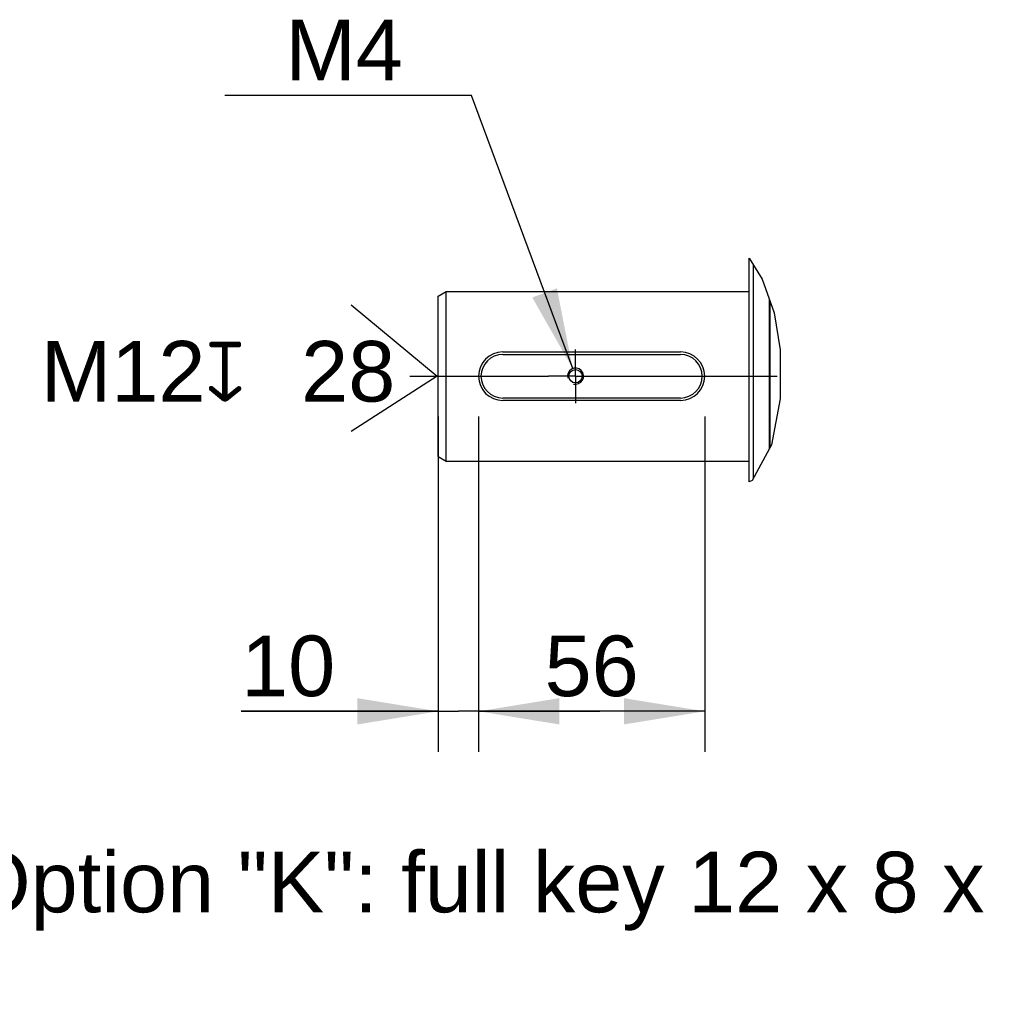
# Model space of a CAD drawing. Header units: millimetres. Extents: x -134 to 420, y 0 to 297.
# Tile 25 of 53: x 134 to 182, y 88 to 136. Entities that reach past the tile are written whole.
import ezdxf

# ---------------------------------------------------------------- set-up
doc = ezdxf.new("R2010")
doc.units = ezdxf.units.MM
doc.header["$LTSCALE"] = 23.1
doc.linetypes.add('CENTER', pattern=[0.6, 0.375, -0.075, 0.075, -0.075])
doc.layers.get('0').update_dxf_attribs({"linetype": 'CONTINUOUS'})
for name, color, linetype in [('AXIS', 7, 'CONTINUOUS'), ('COMPONENTS', 7, 'CONTINUOUS'), ('DETAIL', 7, 'CONTINUOUS'), ('DIMENSION', 7, 'CONTINUOUS')]:
    doc.layers.add(name, color=color, linetype=linetype)
doc.styles.get("Standard").update_dxf_attribs({"font": 'arial.ttf'})
doc.styles.add('TEXTSTYLE_4', font='gdt')
doc.dimstyles.new('DIMSTYLE_1', dxfattribs={"dimtxt": 3, "dimasz": 4, "dimexe": 0.18, "dimexo": 0.0625, "dimgap": 0.09, "dimtad": 1, "dimlfac": 5, "dimdsep": 46, "dimtxsty": 'STANDARD', "dimblk": '_FILLED', "dimblk1": '_FILLED', "dimblk2": '_FILLED', "dimcen": 0.09, "dimadec": 0, "dimazin": 0, "dimtp": 0.3, "dimtm": 0.3, "dimtfac": 1, "dimtofl": 0, "dimtmove": 0, "dimatfit": 3, "dimldrblk": '_FILLED', "dimfxl": 1, "dimtolj": 1, "dimarcsym": 0})
doc.dimstyles.new('DIMSTYLE_7', dxfattribs={"dimtxt": 3, "dimasz": 4, "dimexe": 0.18, "dimexo": 0.0625, "dimgap": 0.09, "dimtad": 1, "dimtih": 1, "dimtoh": 1, "dimdec": 3, "dimlfac": 5, "dimdsep": 46, "dimtxsty": 'STANDARD', "dimblk": '_FILLED', "dimblk1": '_FILLED', "dimblk2": '_FILLED', "dimcen": 0.09, "dimadec": 0, "dimazin": 0, "dimtp": 0.1, "dimtm": 0.1, "dimtfac": 1, "dimtdec": 3, "dimtofl": 0, "dimtmove": 0, "dimatfit": 3, "dimldrblk": '_FILLED', "dimfxl": 1, "dimtolj": 1, "dimarcsym": 0})
doc.dimstyles.new('DIMSTYLE_9', dxfattribs={"dimtxt": 3, "dimasz": 4, "dimexe": 0.18, "dimexo": 0.0625, "dimgap": 0.09, "dimtad": 1, "dimlfac": 5, "dimdsep": 46, "dimtxsty": 'STANDARD', "dimblk": '_FILLED', "dimblk1": '_FILLED', "dimblk2": '_FILLED', "dimcen": 0.09, "dimadec": 0, "dimazin": 0, "dimtp": 0.2, "dimtm": 0.2, "dimtfac": 1, "dimtofl": 0, "dimtmove": 0, "dimatfit": 3, "dimldrblk": '_FILLED', "dimfxl": 1, "dimtolj": 1, "dimarcsym": 0})

# ---------------------------------------------------------------- blocks, each defined once
blk = doc.blocks.new('_FILLED')
at = {"color": 0, "linetype": 'BYBLOCK'}
blk.add_solid([(0, 0), (-1, 0.1625), (-1, -0.1625)], dxfattribs=at)
blk = doc.blocks.new('*D6')
at = {"layer": 'DIMENSION', "color": 2, "linetype": 'CONTINUOUS'}
for p, q in [((156.121, 132.527), (144.311, 132.527)), ((156.514, 132.527), (156.121, 132.527)), ((161.529, 119.001), (156.514, 132.527))]:
    blk.add_line(p, q, dxfattribs=at)
at = {"layer": 'DIMENSION', "color": 2, "linetype": 'CONTINUOUS', "xscale": 4, "yscale": 4, "zscale": 4, "rotation": 290.3436973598}
blk.add_blockref('_FILLED', (161.529, 119.001), dxfattribs=at)
at = {"layer": 'DIMENSION', "color": 2, "linetype": 'CONTINUOUS', "insert": (153.121, 136.277), "char_height": 3, "width": 5.81041, "attachment_point": 3, "line_spacing_factor": 0.9}
blk.add_mtext('M4', dxfattribs=at)
blk = doc.blocks.new('*D13')
at = {"layer": 'DIMENSION', "color": 2, "linetype": 'CONTINUOUS'}
for p, q in [((156.868, 116.626), (156.868, 100.033)), ((168.068, 116.626), (168.068, 100.033)), ((156.868, 102.033), (162.468, 102.033)), ((168.068, 102.033), (162.468, 102.033))]:
    blk.add_line(p, q, dxfattribs=at)
at = {"layer": 'DIMENSION', "color": 2, "linetype": 'CONTINUOUS', "xscale": 4, "yscale": 4, "zscale": 4, "rotation": 180}
blk.add_blockref('_FILLED', (156.868, 102.033), dxfattribs=at)
at = {"layer": 'DIMENSION', "color": 2, "linetype": 'CONTINUOUS', "xscale": 4, "yscale": 4, "zscale": 4}
blk.add_blockref('_FILLED', (168.068, 102.033), dxfattribs=at)
at = {"layer": 'DIMENSION', "color": 2, "linetype": 'CONTINUOUS', "insert": (162.468, 105.783), "char_height": 3, "width": 4.66171, "attachment_point": 2, "line_spacing_factor": 0.9}
blk.add_mtext('56', dxfattribs=at)
blk = doc.blocks.new('*D14')
at = {"layer": 'DIMENSION', "color": 2, "linetype": 'CONTINUOUS'}
for p, q in [((154.868, 116.626), (154.868, 100.033)), ((156.868, 116.626), (156.868, 100.033)), ((154.868, 102.033), (145.109, 102.033)), ((145.109, 102.033), (155.868, 102.033)), ((162.868, 102.033), (155.868, 102.033)), ((156.868, 102.033), (162.868, 102.033))]:
    blk.add_line(p, q, dxfattribs=at)
at = {"layer": 'DIMENSION', "color": 2, "linetype": 'CONTINUOUS', "xscale": 4, "yscale": 4, "zscale": 4}
blk.add_blockref('_FILLED', (154.868, 102.033), dxfattribs=at)
at = {"layer": 'DIMENSION', "color": 2, "linetype": 'CONTINUOUS', "xscale": 4, "yscale": 4, "zscale": 4, "rotation": 180}
blk.add_blockref('_FILLED', (156.868, 102.033), dxfattribs=at)
at = {"layer": 'DIMENSION', "color": 2, "linetype": 'CONTINUOUS', "insert": (149.771, 105.783), "char_height": 3, "width": 4.66171, "attachment_point": 3, "line_spacing_factor": 0.9}
blk.add_mtext('10', dxfattribs=at)
blk = doc.blocks.new('CENTER_HOLE_ASM_BL7', base_point=(145.007, 119.02))
at = {"layer": 'DETAIL', "color": 2, "linetype": 'CONTINUOUS'}
for p, q in [((150.554, 122.162), (154.819, 118.626)), ((154.819, 118.626), (150.554, 115.879))]:
    blk.add_line(p, q, dxfattribs=at)
for s, p in [('M12', (135.194, 117.368)), ('28', (148.085, 117.368))]:
    blk.add_text(s, height=3, dxfattribs=at).set_placement(p)
at = {"layer": 'DETAIL', "color": 2, "linetype": 'CONTINUOUS', "style": 'TEXTSTYLE_4'}
blk.add_text('x', height=3, dxfattribs=at).set_placement((143.335, 117.368))

msp = doc.modelspace()

# ---------------------------------------------------------------- linework, layer by layer
at = {"color": 7, "linetype": 'CONTINUOUS'}
for p, q in [((170.26841, 124.46408), (170.91761, 123.42777)), ((170.91761, 123.42777), (171.49984, 121.75967)), ((171.49984, 121.75967), (171.7978, 119.92441)), ((158.06841, 119.82554), (166.86841, 119.82554)), ((158.06841, 119.70554), (166.86841, 119.70554)), ((171.7978, 119.92441), (171.80929, 117.50086)), ((166.86841, 117.54554), (158.06841, 117.54554)), ((171.80929, 117.50086), (171.37277, 115.232)), ((166.86841, 117.42554), (158.06841, 117.42554)), ((171.37277, 115.232), (170.42169, 113.45669)), ((170.42169, 113.45669), (170.26841, 113.39019))]:
    msp.add_line(p, q, dxfattribs=at)
for centre, radius, start, end in [((158.06841, 118.62554), 1.2, 90, 270), ((158.06841, 118.62554), 1.08, 90, 270), ((166.86841, 118.62554), 1.2, 270, 90), ((166.86841, 118.62554), 1.08, 270, 90)]:
    msp.add_arc(centre, radius, start, end, dxfattribs=at)
at = {"color": 2, "linetype": 'CONTINUOUS'}
msp.add_arc((161.66841, 118.62554), 0.4, 255, 195, dxfattribs=at)
at = {"layer": 'AXIS', "color": 2, "linetype": 'CENTER'}
for p, q in [((161.66841, 118.62554), (161.66841, 119.95554)), ((153.46841, 118.62554), (160.33841, 118.62554)), ((161.66841, 118.62554), (160.33841, 118.62554)), ((161.66841, 118.62554), (161.66841, 117.29554)), ((161.66841, 118.62554), (162.99841, 118.62554)), ((162.99841, 118.62554), (173.28839, 118.62554))]:
    msp.add_line(p, q, dxfattribs=at)
at = {"layer": 'AXIS', "color": 7, "linetype": 'CONTINUOUS'}
msp.add_circle((161.66841, 118.62554), 0.33, dxfattribs=at)
at = {"layer": 'COMPONENTS', "color": 7, "linetype": 'CONTINUOUS'}
for p, q in [((170.26841, 113.39019), (170.26841, 124.46408)), ((170.46841, 124.14483), (170.46841, 113.54389)), ((154.86841, 122.5946), (155.26841, 122.82554)), ((154.86841, 114.65648), (154.86841, 122.5946)), ((155.26841, 114.42554), (155.26841, 122.82554)), ((155.26841, 122.82554), (170.26841, 122.82554)), ((171.26841, 115.0372), (171.26841, 122.42272)), ((171.30841, 115.11186), (171.30841, 122.30812)), ((154.86841, 114.65648), (155.26841, 114.42554)), ((155.26841, 114.42554), (170.26841, 114.42554))]:
    msp.add_line(p, q, dxfattribs=at)

# ---------------------------------------------------------------- block references
at = {"layer": 'DETAIL', "color": 2, "linetype": 'CONTINUOUS'}
msp.add_blockref('CENTER_HOLE_ASM_BL7', (145.00665, 119.02046), dxfattribs=at)

# ---------------------------------------------------------------- texts
at = {"layer": 'DETAIL', "color": 2, "linetype": 'CONTINUOUS', "insert": (131.43015, 95.07969), "char_height": 3, "width": 56.2416357, "attachment_point": 1, "line_spacing_factor": 0.9}
msp.add_mtext('Option "K": full key 12 x 8 x 56', dxfattribs=at)

# ---------------------------------------------------------------- dimensions: what is measured, and where the dimension line sits
at = {"layer": 'DIMENSION', "color": 2, "linetype": 'CONTINUOUS'}
dim = msp.add_diameter_dim_2p(p1=(161.52935, 119.00059), p2=(161.80747, 118.25049), text='M<>', dimstyle='DIMSTYLE_7', dxfattribs=at)
dim.commit()
dim.dimension.update_dxf_attribs({"geometry": '*D6', "text_midpoint": (147.31079, 134.77683), "dimtype": 163})
dim = msp.add_linear_dim(base=(154.86841, 102.03336), p1=(156.86841, 116.62554), p2=(154.86841, 116.62554), angle=180, dimstyle='DIMSTYLE_9', dxfattribs=at)
dim.commit()
dim.dimension.update_dxf_attribs({"geometry": '*D14', "text_midpoint": (142.77814, 104.28336), "dimtype": 160})
dim = msp.add_linear_dim(base=(168.06841, 102.03336), p1=(156.86841, 116.62554), p2=(168.06841, 116.62554), dimstyle='DIMSTYLE_1', dxfattribs=at)
dim.commit()
dim.dimension.update_dxf_attribs({"geometry": '*D13', "text_midpoint": (160.13756, 104.28336), "dimtype": 160})

doc.saveas('drawing.dxf')
